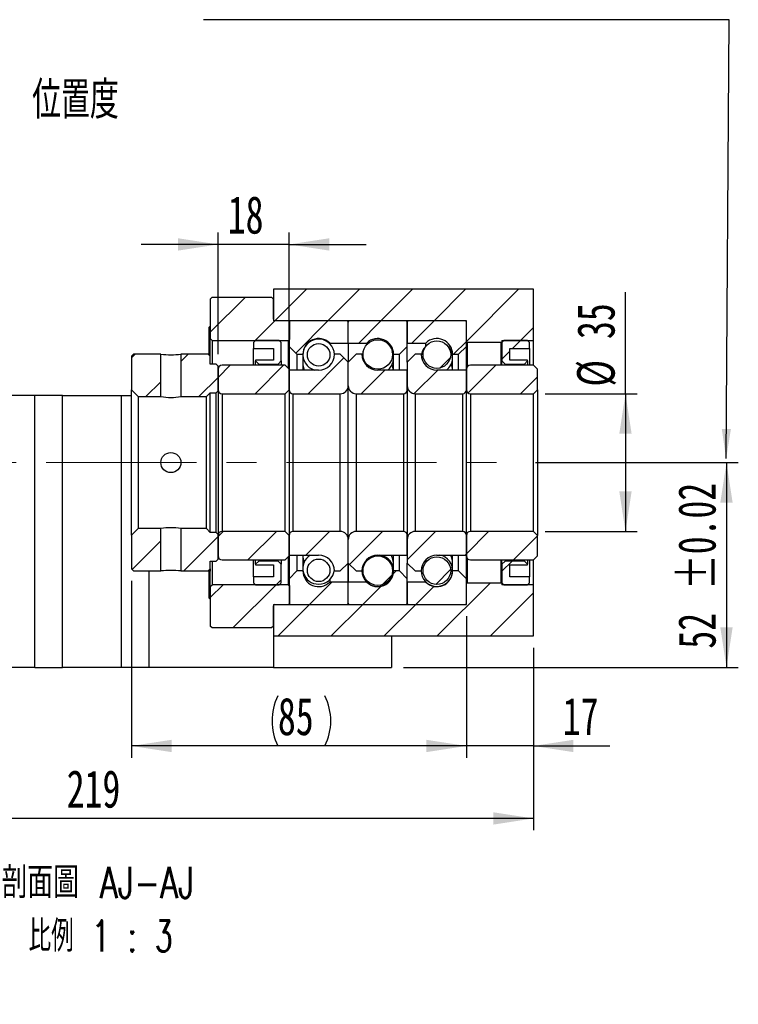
# Paper-space layout 'MBCK35-I' of a CAD drawing. Header units: millimetres. Extents: x 25 to 284, y 7 to 206.
# Tile 5 of 6: x 223 to 284, y 7 to 90. Entities that reach past the tile are written whole.
import ezdxf

# ---------------------------------------------------------------- set-up
doc = ezdxf.new("R2010")
doc.units = ezdxf.units.MM
doc.linetypes.add('CENTERX2', pattern=[20.32, 12.7, -2.54, 2.54, -2.54])
doc.layers.add('圖層0', color=7, linetype='Continuous')
doc.styles.add('SLDTEXTSTYLE0', font='TXT', dxfattribs={"width": 0.7})
doc.styles.add('SLDTEXTSTYLE1', font='TXT', dxfattribs={"width": 0.7, "bigfont": 'bigfont'})
doc.styles.add('SLDTEXTSTYLE4', font='TXT', dxfattribs={"width": 0.75, "bigfont": 'bigfont'})
doc.styles.add('SLDTEXTSTYLE5', font='TXT', dxfattribs={"width": 0.65625, "bigfont": 'bigfont'})
doc.dimstyles.new('SLDDIMSTYLE3', dxfattribs={"dimtxt": 3.389974, "dimasz": 2.5, "dimexe": 0, "dimexo": 0.0625, "dimgap": 0.847493, "dimtad": 1, "dimlfac": 3, "dimrnd": 1e-09, "dimzin": 12, "dimdsep": 46, "dimtxsty": 'SLDTEXTSTYLE0', "dimsah": 1, "dimcen": 0.09, "dimadec": 0, "dimazin": 3, "dimtfac": 1, "dimtofl": 0, "dimtmove": 0, "dimatfit": 3, "dimfxl": 0, "dimfrac": 2, "dimtolj": 1, "dimtzin": 12, "dimarcsym": 0})
doc.dimstyles.new('SLDDIMSTYLE5', dxfattribs={"dimtxt": 3.389974, "dimasz": 2.5, "dimexe": 0, "dimexo": 0.0625, "dimgap": 0.847493, "dimtad": 1, "dimlfac": 3, "dimrnd": 1e-09, "dimzin": 12, "dimdsep": 46, "dimtxsty": 'SLDTEXTSTYLE0', "dimsah": 1, "dimcen": 0.09, "dimadec": 0, "dimazin": 3, "dimtol": 1, "dimtp": 0.02, "dimtm": 0.02, "dimtfac": 1, "dimtofl": 0, "dimtmove": 0, "dimatfit": 3, "dimfxl": 0, "dimfrac": 2, "dimtolj": 1, "dimarcsym": 0})
doc.dimstyles.new('SLDDIMSTYLE6', dxfattribs={"dimtxt": 3.389974, "dimasz": 2.5, "dimexe": 0, "dimexo": 0.0625, "dimgap": 0.847493, "dimtad": 1, "dimlfac": 3, "dimrnd": 1e-09, "dimzin": 12, "dimdsep": 46, "dimtxsty": 'SLDTEXTSTYLE0', "dimsah": 1, "dimcen": 0.09, "dimadec": 0, "dimazin": 3, "dimtfac": 1, "dimtmove": 0, "dimatfit": 0, "dimfxl": 0, "dimfrac": 2, "dimtolj": 1, "dimtzin": 12, "dimarcsym": 0})

# ---------------------------------------------------------------- blocks, each defined once
blk = doc.blocks.new('_D_52')
at = {"layer": '圖層0', "color": 7}
for p, q in [((274.082, 58.649), (274.082, 67.249)), ((267.294, 58.649), (275.082, 58.649)), ((274.082, 58.649), (274.082, 46.982)), ((267.294, 46.982), (275.082, 46.982))]:
    blk.add_line(p, q, dxfattribs=at)
for points in [[(274.082, 58.649), (273.56, 55.259), (274.603, 55.259)], [(274.082, 46.982), (274.603, 50.372), (273.56, 50.372)]]:
    blk.add_solid(points, dxfattribs=at)
at = {"layer": '圖層0', "color": 7, "char_height": 3.175, "attachment_point": 1, "rotation": 90, "style": 'SLDTEXTSTYLE0'}
for s, insert in [('35', (269.989, 63.274)), ('%%c', (269.989, 59.252))]:
    blk.add_mtext(s, dxfattribs=dict(at, insert=insert))
blk = doc.blocks.new('_D_53')
at = {"layer": '圖層0', "color": 7}
for p, q in [((266.458, 52.815), (283.628, 52.815)), ((282.628, 52.815), (282.628, 35.482)), ((255.294, 35.482), (283.628, 35.482))]:
    blk.add_line(p, q, dxfattribs=at)
for points in [[(282.628, 52.815), (282.106, 49.425), (283.149, 49.425)], [(282.628, 35.482), (283.149, 38.872), (282.106, 38.872)]]:
    blk.add_solid(points, dxfattribs=at)
at = {"layer": '圖層0', "color": 7, "char_height": 3.175, "attachment_point": 1, "rotation": 90, "style": 'SLDTEXTSTYLE0'}
for s, insert in [('±0.02', (278.535, 42.031)), ('52', (278.535, 37.064))]:
    blk.add_mtext(s, dxfattribs=dict(at, insert=insert))
blk = doc.blocks.new('_D_54')
at = {"layer": '圖層0', "color": 7}
for p, q in [((260.627, 39.815), (260.627, 27.83)), ((266.294, 37.149), (266.294, 27.83)), ((260.627, 28.83), (254.108, 28.83)), ((266.294, 28.83), (260.627, 28.83)), ((266.294, 28.83), (272.748, 28.83))]:
    blk.add_line(p, q, dxfattribs=at)
for points in [[(260.627, 28.83), (257.238, 29.351), (257.238, 28.308)], [(266.294, 28.83), (269.684, 28.308), (269.684, 29.351)]]:
    blk.add_solid(points, dxfattribs=at)
at = {"layer": '圖層0', "color": 7, "insert": (268.773, 32.922), "char_height": 3.175, "attachment_point": 1, "style": 'SLDTEXTSTYLE0'}
blk.add_mtext('17', dxfattribs=at)
blk = doc.blocks.new('_D_55')
at = {"layer": '圖層0', "color": 7}
for p, q in [((232.294, 42.815), (232.294, 27.83)), ((260.627, 39.815), (260.627, 27.83)), ((260.627, 28.83), (232.294, 28.83))]:
    blk.add_line(p, q, dxfattribs=at)
for centre, start, end in [((248.914, 30.946), 153.43495, 206.56505), ((244.422, 30.946), 333.43495, 26.56505)]:
    blk.add_arc(centre, 4.733, start, end, dxfattribs=at)
for points in [[(232.294, 28.83), (235.684, 28.308), (235.684, 29.351)], [(260.627, 28.83), (257.238, 29.351), (257.238, 28.308)]]:
    blk.add_solid(points, dxfattribs=at)
at = {"layer": '圖層0', "color": 7, "insert": (244.681, 32.922), "char_height": 3.175, "attachment_point": 1, "style": 'SLDTEXTSTYLE0'}
blk.add_mtext('85', dxfattribs=at)
blk = doc.blocks.new('_D_56')
at = {"layer": '圖層0', "color": 7}
for p, q in [((266.294, 37.149), (266.294, 21.693)), ((193.294, 25.149), (193.294, 21.693)), ((266.294, 22.693), (193.294, 22.693))]:
    blk.add_line(p, q, dxfattribs=at)
for points in [[(193.294, 22.693), (196.684, 22.172), (196.684, 23.215)], [(266.294, 22.693), (262.904, 23.215), (262.904, 22.172)]]:
    blk.add_solid(points, dxfattribs=at)
at = {"layer": '圖層0', "color": 7, "insert": (226.813, 26.786), "char_height": 3.175, "attachment_point": 1, "style": 'SLDTEXTSTYLE0'}
blk.add_mtext('219', dxfattribs=at)
blk = doc.blocks.new('_D_59')
at = {"layer": '圖層0', "color": 7}
for p, q in [((239.627, 61.982), (239.627, 72.281)), ((245.627, 61.715), (245.627, 72.281)), ((239.627, 71.281), (233.108, 71.281)), ((245.627, 71.281), (239.627, 71.281)), ((245.627, 71.281), (252.147, 71.281))]:
    blk.add_line(p, q, dxfattribs=at)
for points in [[(239.627, 71.281), (236.238, 71.802), (236.238, 70.759)], [(245.627, 71.281), (249.017, 70.759), (249.017, 71.802)]]:
    blk.add_solid(points, dxfattribs=at)
at = {"layer": '圖層0', "color": 7, "insert": (240.439, 75.374), "char_height": 3.175, "attachment_point": 1, "style": 'SLDTEXTSTYLE0'}
blk.add_mtext('18', dxfattribs=at)
blk = doc.blocks.new('SW_NOTE_14')
at = {"layer": '圖層0', "color": 0, "char_height": 2.64583, "attachment_point": 2}
for s, insert, style in [('\\M+19655\\M+196CA\\M+19AA4 AJ-AJ', (10.335, 3.411), 'SLDTEXTSTYLE4'), ('\\M+194E4\\M+197E1 1 : 3', (10.561, -1.117), 'SLDTEXTSTYLE5')]:
    blk.add_mtext(s, dxfattribs=dict(at, insert=insert, style=style))

psp = doc.layouts.new('MBCK35-I')

# ---------------------------------------------------------------- hatches: boundary and pattern name
at = {"linetype": 'Continuous', "lineweight": 18}
h = psp.add_hatch(dxfattribs=at)
h.set_pattern_fill('ANSI31', style=0)
h.paths.add_polyline_path([(234.7775, 58.3987), (234.7775, 61.9821), (232.4608, 61.9821), (232.2942, 61.8154), (232.2942, 58.9654), (232.8608, 58.3987)], flags=0)
h = psp.add_hatch(dxfattribs=at)
h.set_pattern_fill('ANSI31', style=0)
h.paths.add_polyline_path([(239.4608, 61.1487), (238.9608, 61.1487), (238.9608, 61.8154), (238.7942, 61.9821), (236.4775, 61.9821), (236.4775, 58.3987), (238.6275, 58.3987), (238.9608, 58.7321), (239.4608, 58.7321), (239.6275, 58.8987), (239.6275, 60.982)], flags=0)
h = psp.add_hatch(dxfattribs=at)
h.set_pattern_fill('ANSI31', style=0)
h.paths.add_polyline_path([(232.2942, 43.8154), (232.4608, 43.6487), (234.7775, 43.6487), (234.7775, 47.2321), (232.8608, 47.2321), (232.2942, 46.6654)], flags=0)
h = psp.add_hatch(dxfattribs=at)
h.set_pattern_fill('ANSI31', style=0)
h.paths.add_polyline_path([(238.9608, 43.8154), (238.9608, 44.4821), (239.4608, 44.4821), (239.6275, 44.6487), (239.6275, 46.7321), (239.4608, 46.8987), (238.9608, 46.8987), (238.6275, 47.2321), (236.4775, 47.2321), (236.4775, 43.6487), (238.7942, 43.6487)], flags=0)
at = {"layer": '圖層0', "linetype": 'Continuous', "lineweight": 18}
h = psp.add_hatch(dxfattribs=at)
h.set_pattern_fill('ANSI31', color=256, style=0)
edge = h.paths.add_edge_path(flags=0)
edge.add_line((239.1275, 66.8154), (238.9608, 66.6487))
edge.add_line((238.9608, 66.6487), (238.9608, 63.3154))
edge.add_line((238.9608, 63.3154), (239.1275, 63.1487))
edge.add_line((239.1275, 63.1487), (245.5775, 63.1487))
edge.add_line((245.5775, 63.1487), (245.6775, 63.2487))
edge.add_line((245.6775, 63.2487), (245.6775, 64.7154))
edge.add_line((245.6775, 64.7154), (245.5775, 64.8154))
edge.add_line((245.5775, 64.8154), (244.4275, 64.8154))
edge.add_arc((244.4275, 64.9487), 0.1333, 180, 270, ccw=False)
edge.add_line((244.2942, 64.9487), (244.2942, 66.6487))
edge.add_line((244.2942, 66.6487), (244.1275, 66.8154))
edge.add_line((244.1275, 66.8154), (239.1275, 66.8154))
h = psp.add_hatch(dxfattribs=at)
h.set_pattern_fill('ANSI31', color=256, style=0)
h.paths.add_polyline_path([(266.2942, 63.1487), (266.2942, 67.4821), (244.2942, 67.4821), (244.2942, 64.8154), (260.6275, 64.8154), (260.6275, 63.0487), (260.6942, 62.9821), (263.5608, 62.9821), (263.6275, 63.0487), (263.6275, 63.1487)], flags=0)
h = psp.add_hatch(dxfattribs=at)
h.set_pattern_fill('ANSI31', color=256, style=0)
edge = h.paths.add_edge_path(flags=0)
edge.add_line((250.5275, 64.8154), (245.7275, 64.8154))
edge.add_arc((245.7275, 64.7154), 0.1, 90, 180)
edge.add_line((245.6275, 64.7154), (245.6275, 62.6487))
edge.add_line((245.6275, 62.6487), (246.2942, 61.9821))
edge.add_line((246.2942, 61.9821), (246.7942, 61.9821))
edge.add_arc((248.1275, 61.9821), 1.3333, 45.438688, 180, ccw=False)
edge.add_line((249.0631, 62.9321), (250.6275, 62.9321))
edge.add_line((250.6275, 62.9321), (250.6275, 64.7154))
edge.add_arc((250.5275, 64.7154), 0.1, 0, 90)
h = psp.add_hatch(dxfattribs=at)
h.set_pattern_fill('ANSI31', color=256, style=0)
edge = h.paths.add_edge_path(flags=0)
edge.add_line((255.6275, 62.6487), (255.6275, 64.7154))
edge.add_arc((255.5275, 64.7154), 0.1, 0, 90)
edge.add_line((255.5275, 64.8154), (250.7275, 64.8154))
edge.add_arc((250.7275, 64.7154), 0.1, 90, 180)
edge.add_line((250.6275, 64.7154), (250.6275, 62.9321))
edge.add_line((250.6275, 62.9321), (252.1919, 62.9321))
edge.add_arc((253.1275, 61.9821), 1.3333, 0, 134.561312, ccw=False)
edge.add_line((254.4608, 61.9821), (254.9608, 61.9821))
edge.add_line((254.9608, 61.9821), (255.6275, 62.6487))
h = psp.add_hatch(dxfattribs=at)
h.set_pattern_fill('ANSI31', color=256, style=0)
edge = h.paths.add_edge_path(flags=0)
edge.add_line((260.6275, 62.6487), (260.6275, 64.7154))
edge.add_arc((260.5275, 64.7154), 0.1, 0, 90)
edge.add_line((260.5275, 64.8154), (255.7275, 64.8154))
edge.add_arc((255.7275, 64.7154), 0.1, 90, 180)
edge.add_line((255.6275, 64.7154), (255.6275, 62.9321))
edge.add_line((255.6275, 62.9321), (257.1919, 62.9321))
edge.add_arc((258.1275, 61.9821), 1.3333, 0, 134.561312, ccw=False)
edge.add_line((259.4608, 61.9821), (259.9608, 61.9821))
edge.add_line((259.9608, 61.9821), (260.6275, 62.6487))
h = psp.add_hatch(dxfattribs=at)
h.set_pattern_fill('ANSI31', color=256, style=0)
h.paths.add_polyline_path([(244.2942, 62.482), (244.2942, 61.4821), (242.7942, 61.4821), (242.7942, 61.4154), (243.0608, 61.1487), (244.6942, 61.1487), (244.9608, 61.4154), (244.9608, 62.9821), (244.7942, 63.1487), (242.7942, 63.1487), (242.6275, 62.9821), (242.6275, 62.482)], flags=0)
h = psp.add_hatch(dxfattribs=at)
h.set_pattern_fill('ANSI31', color=256, style=0)
edge = h.paths.add_edge_path(flags=0)
edge.add_arc((248.1275, 61.9345), 0.953, 0, 360)
h = psp.add_hatch(dxfattribs=at)
h.set_pattern_fill('ANSI31', color=256, style=0)
edge = h.paths.add_edge_path(flags=0)
edge.add_arc((253.1275, 61.9701), 1.2482, 0, 360)
h = psp.add_hatch(dxfattribs=at)
h.set_pattern_fill('ANSI31', color=256, style=0)
edge = h.paths.add_edge_path(flags=0)
edge.add_arc((258.1275, 61.9597), 1.1697, 0, 360)
h = psp.add_hatch(dxfattribs=at)
h.set_pattern_fill('ANSI31', color=256, style=0)
h.paths.add_polyline_path([(265.7942, 61.4154), (265.7942, 61.4821), (264.2942, 61.4821), (264.2942, 62.482), (265.9608, 62.482), (265.9608, 62.9821), (265.7942, 63.1487), (263.7942, 63.1487), (263.6275, 62.9821), (263.6275, 61.4154), (263.8942, 61.1487), (265.5275, 61.1487)], flags=0)
h = psp.add_hatch(dxfattribs=at)
h.set_pattern_fill('ANSI31', color=256, style=0)
edge = h.paths.add_edge_path(flags=0)
edge.add_line((250.6275, 59.3154), (250.6275, 61.3154))
edge.add_line((250.6275, 61.3154), (249.9608, 61.9821))
edge.add_line((249.9608, 61.9821), (249.4608, 61.9821))
edge.add_arc((248.1275, 61.9821), 1.3333, 270, 360, ccw=False)
edge.add_line((248.1275, 60.6487), (245.6275, 60.6487))
edge.add_line((245.6275, 60.6487), (245.6275, 58.9821))
edge.add_arc((245.9608, 58.9821), 0.3333, 180, 270)
edge.add_line((245.9608, 58.6487), (249.9608, 58.6487))
edge.add_arc((249.9608, 59.3154), 0.6667, 270, 360)
h = psp.add_hatch(dxfattribs=at)
h.set_pattern_fill('ANSI31', color=256, style=0)
edge = h.paths.add_edge_path(flags=0)
edge.add_line((251.7942, 61.9821), (251.2942, 61.9821))
edge.add_line((251.2942, 61.9821), (250.6275, 61.3154))
edge.add_line((250.6275, 61.3154), (250.6275, 59.3154))
edge.add_arc((251.2942, 59.3154), 0.6667, 180, 270)
edge.add_line((251.2942, 58.6487), (255.2942, 58.6487))
edge.add_arc((255.2942, 58.9821), 0.3333, 270, 360)
edge.add_line((255.6275, 58.9821), (255.6275, 60.6487))
edge.add_line((255.6275, 60.6487), (253.1275, 60.6487))
edge.add_arc((253.1275, 61.9821), 1.3333, 180, 270, ccw=False)
h = psp.add_hatch(dxfattribs=at)
h.set_pattern_fill('ANSI31', color=256, style=0)
edge = h.paths.add_edge_path(flags=0)
edge.add_line((256.7942, 61.9821), (256.2942, 61.9821))
edge.add_line((256.2942, 61.9821), (255.6275, 61.3154))
edge.add_line((255.6275, 61.3154), (255.6275, 59.3154))
edge.add_arc((256.2942, 59.3154), 0.6667, 180, 270)
edge.add_line((256.2942, 58.6487), (260.2942, 58.6487))
edge.add_arc((260.2942, 58.9821), 0.3333, 270, 360)
edge.add_line((260.6275, 58.9821), (260.6275, 60.6487))
edge.add_line((260.6275, 60.6487), (258.1275, 60.6487))
edge.add_arc((258.1275, 61.9821), 1.3333, 180, 270, ccw=False)
h = psp.add_hatch(dxfattribs=at)
h.set_pattern_fill('ANSI31', color=256, style=0)
edge = h.paths.add_edge_path(flags=0)
edge.add_line((245.2942, 58.6487), (245.6275, 58.9821))
edge.add_line((245.6275, 58.9821), (245.6275, 60.7154))
edge.add_line((245.6275, 60.7154), (245.2942, 61.0487))
edge.add_line((245.2942, 61.0487), (239.9608, 61.0487))
edge.add_arc((239.9608, 60.7154), 0.3333, 90, 180)
edge.add_line((239.6275, 60.7154), (239.6275, 58.9821))
edge.add_arc((239.9608, 58.9821), 0.3333, 180, 270)
edge.add_line((239.9608, 58.6487), (245.2942, 58.6487))
h = psp.add_hatch(dxfattribs=at)
h.set_pattern_fill('ANSI31', color=256, style=0)
edge = h.paths.add_edge_path(flags=0)
edge.add_line((266.2942, 58.6487), (266.6275, 58.9821))
edge.add_line((266.6275, 58.9821), (266.6275, 60.7154))
edge.add_line((266.6275, 60.7154), (266.2942, 61.0487))
edge.add_line((266.2942, 61.0487), (260.9608, 61.0487))
edge.add_arc((260.9608, 60.7154), 0.3333, 90, 180)
edge.add_line((260.6275, 60.7154), (260.6275, 58.9821))
edge.add_arc((260.9608, 58.9821), 0.3333, 180, 270)
edge.add_line((260.9608, 58.6487), (266.2942, 58.6487))
h = psp.add_hatch(dxfattribs=at)
h.set_pattern_fill('ANSI31', color=256, style=0)
edge = h.paths.add_edge_path(flags=0)
edge.add_line((245.6275, 46.6487), (245.2942, 46.9821))
edge.add_line((245.2942, 46.9821), (239.9608, 46.9821))
edge.add_arc((239.9608, 46.6487), 0.3333, 90, 180)
edge.add_line((239.6275, 46.6487), (239.6275, 44.9154))
edge.add_arc((239.9608, 44.9154), 0.3333, 180, 270)
edge.add_line((239.9608, 44.5821), (245.2942, 44.5821))
edge.add_line((245.2942, 44.5821), (245.6275, 44.9154))
edge.add_line((245.6275, 44.9154), (245.6275, 46.6487))
h = psp.add_hatch(dxfattribs=at)
h.set_pattern_fill('ANSI31', color=256, style=0)
edge = h.paths.add_edge_path(flags=0)
edge.add_line((249.4608, 43.6487), (249.9608, 43.6487))
edge.add_line((249.9608, 43.6487), (250.6275, 44.3154))
edge.add_line((250.6275, 44.3154), (250.6275, 46.3154))
edge.add_arc((249.9608, 46.3154), 0.6667, 0, 90)
edge.add_line((249.9608, 46.9821), (245.9608, 46.9821))
edge.add_arc((245.9608, 46.6487), 0.3333, 90, 180)
edge.add_line((245.6275, 46.6487), (245.6275, 44.9821))
edge.add_line((245.6275, 44.9821), (248.1275, 44.9821))
edge.add_arc((248.1275, 43.6487), 1.3333, 0, 90, ccw=False)
h = psp.add_hatch(dxfattribs=at)
h.set_pattern_fill('ANSI31', color=256, style=0)
edge = h.paths.add_edge_path(flags=0)
edge.add_line((250.6275, 46.3154), (250.6275, 44.3154))
edge.add_line((250.6275, 44.3154), (251.2942, 43.6487))
edge.add_line((251.2942, 43.6487), (251.7942, 43.6487))
edge.add_arc((253.1275, 43.6487), 1.3333, 90, 180, ccw=False)
edge.add_line((253.1275, 44.9821), (255.6275, 44.9821))
edge.add_line((255.6275, 44.9821), (255.6275, 46.6487))
edge.add_arc((255.2942, 46.6487), 0.3333, 0, 90)
edge.add_line((255.2942, 46.9821), (251.2942, 46.9821))
edge.add_arc((251.2942, 46.3154), 0.6667, 90, 180)
h = psp.add_hatch(dxfattribs=at)
h.set_pattern_fill('ANSI31', color=256, style=0)
edge = h.paths.add_edge_path(flags=0)
edge.add_line((255.6275, 46.3154), (255.6275, 44.3154))
edge.add_line((255.6275, 44.3154), (256.2942, 43.6487))
edge.add_line((256.2942, 43.6487), (256.7942, 43.6487))
edge.add_arc((258.1275, 43.6487), 1.3333, 90, 180, ccw=False)
edge.add_line((258.1275, 44.9821), (260.6275, 44.9821))
edge.add_line((260.6275, 44.9821), (260.6275, 46.6487))
edge.add_arc((260.2942, 46.6487), 0.3333, 0, 90)
edge.add_line((260.2942, 46.9821), (256.2942, 46.9821))
edge.add_arc((256.2942, 46.3154), 0.6667, 90, 180)
h = psp.add_hatch(dxfattribs=at)
h.set_pattern_fill('ANSI31', color=256, style=0)
edge = h.paths.add_edge_path(flags=0)
edge.add_line((266.6275, 46.6487), (266.2942, 46.9821))
edge.add_line((266.2942, 46.9821), (260.9608, 46.9821))
edge.add_arc((260.9608, 46.6487), 0.3333, 90, 180)
edge.add_line((260.6275, 46.6487), (260.6275, 44.9154))
edge.add_arc((260.9608, 44.9154), 0.3333, 180, 270)
edge.add_line((260.9608, 44.5821), (266.2942, 44.5821))
edge.add_line((266.2942, 44.5821), (266.6275, 44.9154))
edge.add_line((266.6275, 44.9154), (266.6275, 46.6487))
h = psp.add_hatch(dxfattribs=at)
h.set_pattern_fill('ANSI31', color=256, style=0)
h.paths.add_polyline_path([(242.7942, 44.2154), (242.7942, 44.1487), (244.2942, 44.1487), (244.2942, 43.1487), (242.6275, 43.1487), (242.6275, 42.6487), (242.7942, 42.4821), (244.7942, 42.4821), (244.9608, 42.6487), (244.9608, 44.2154), (244.6942, 44.4821), (243.0608, 44.4821)], flags=0)
h = psp.add_hatch(dxfattribs=at)
h.set_pattern_fill('ANSI31', color=256, style=0)
edge = h.paths.add_edge_path(flags=0)
edge.add_arc((248.1275, 43.6963), 0.953, 0, 360)
h = psp.add_hatch(dxfattribs=at)
h.set_pattern_fill('ANSI31', color=256, style=0)
edge = h.paths.add_edge_path(flags=0)
edge.add_arc((253.1275, 43.6607), 1.2482, 0, 360)
h = psp.add_hatch(dxfattribs=at)
h.set_pattern_fill('ANSI31', color=256, style=0)
edge = h.paths.add_edge_path(flags=0)
edge.add_arc((258.1275, 43.6711), 1.1697, 0, 360)
h = psp.add_hatch(dxfattribs=at)
h.set_pattern_fill('ANSI31', color=256, style=0)
h.paths.add_polyline_path([(264.2942, 43.1487), (264.2942, 44.1487), (265.7942, 44.1487), (265.7942, 44.2154), (265.5275, 44.4821), (263.8942, 44.4821), (263.6275, 44.2154), (263.6275, 42.6487), (263.7942, 42.4821), (265.7942, 42.4821), (265.9608, 42.6487), (265.9608, 43.1487)], flags=0)
h = psp.add_hatch(dxfattribs=at)
h.set_pattern_fill('ANSI31', color=256, style=0)
edge = h.paths.add_edge_path(flags=0)
edge.add_line((245.6275, 42.9821), (245.6275, 40.9154))
edge.add_arc((245.7275, 40.9154), 0.1, 180, 270)
edge.add_line((245.7275, 40.8154), (250.5275, 40.8154))
edge.add_arc((250.5275, 40.9154), 0.1, 270, 360)
edge.add_line((250.6275, 40.9154), (250.6275, 42.6987))
edge.add_line((250.6275, 42.6987), (249.0631, 42.6987))
edge.add_arc((248.1275, 43.6487), 1.3333, 180, 314.561312, ccw=False)
edge.add_line((246.7942, 43.6487), (246.2942, 43.6487))
edge.add_line((246.2942, 43.6487), (245.6275, 42.9821))
h = psp.add_hatch(dxfattribs=at)
h.set_pattern_fill('ANSI31', color=256, style=0)
edge = h.paths.add_edge_path(flags=0)
edge.add_line((250.7275, 40.8154), (255.5275, 40.8154))
edge.add_arc((255.5275, 40.9154), 0.1, 270, 360)
edge.add_line((255.6275, 40.9154), (255.6275, 42.9821))
edge.add_line((255.6275, 42.9821), (254.9608, 43.6487))
edge.add_line((254.9608, 43.6487), (254.4608, 43.6487))
edge.add_arc((253.1275, 43.6487), 1.3333, 225.438688, 360, ccw=False)
edge.add_line((252.1919, 42.6987), (250.6275, 42.6987))
edge.add_line((250.6275, 42.6987), (250.6275, 40.9154))
edge.add_arc((250.7275, 40.9154), 0.1, 180, 270)
h = psp.add_hatch(dxfattribs=at)
h.set_pattern_fill('ANSI31', color=256, style=0)
edge = h.paths.add_edge_path(flags=0)
edge.add_line((255.7275, 40.8154), (260.5275, 40.8154))
edge.add_arc((260.5275, 40.9154), 0.1, 270, 360)
edge.add_line((260.6275, 40.9154), (260.6275, 42.9821))
edge.add_line((260.6275, 42.9821), (259.9608, 43.6487))
edge.add_line((259.9608, 43.6487), (259.4608, 43.6487))
edge.add_arc((258.1275, 43.6487), 1.3333, 225.438688, 360, ccw=False)
edge.add_line((257.1919, 42.6987), (255.6275, 42.6987))
edge.add_line((255.6275, 42.6987), (255.6275, 40.9154))
edge.add_arc((255.7275, 40.9154), 0.1, 180, 270)
h = psp.add_hatch(dxfattribs=at)
h.set_pattern_fill('ANSI31', color=256, style=0)
h.paths.add_polyline_path([(244.2942, 40.8154), (244.2942, 38.1487), (266.2942, 38.1487), (266.2942, 42.4821), (263.6275, 42.4821), (263.6275, 42.5821), (263.5608, 42.6487), (260.6942, 42.6487), (260.6275, 42.5821), (260.6275, 40.8154)], flags=0)
h = psp.add_hatch(dxfattribs=at)
h.set_pattern_fill('ANSI31', color=256, style=0)
edge = h.paths.add_edge_path(flags=0)
edge.add_line((238.9608, 38.9821), (239.1275, 38.8154))
edge.add_line((239.1275, 38.8154), (244.1275, 38.8154))
edge.add_line((244.1275, 38.8154), (244.2942, 38.9821))
edge.add_line((244.2942, 38.9821), (244.2942, 40.6821))
edge.add_arc((244.4275, 40.6821), 0.1333, 90, 180, ccw=False)
edge.add_line((244.4275, 40.8154), (245.5775, 40.8154))
edge.add_line((245.5775, 40.8154), (245.6775, 40.9154))
edge.add_line((245.6775, 40.9154), (245.6775, 42.3821))
edge.add_line((245.6775, 42.3821), (245.5775, 42.4821))
edge.add_line((245.5775, 42.4821), (239.1275, 42.4821))
edge.add_line((239.1275, 42.4821), (238.9608, 42.3154))
edge.add_line((238.9608, 42.3154), (238.9608, 38.9821))

# ---------------------------------------------------------------- linework, layer by layer
at = {"color": 7, "linetype": 'Continuous', "lineweight": 25}
for p, q in [((238.9608, 66.6487), (239.1275, 66.8154)), ((239.1275, 66.8154), (244.1275, 66.8154)), ((244.1275, 66.8154), (244.2942, 66.6487)), ((244.2942, 67.4821), (244.2942, 64.8154)), ((266.2942, 67.4821), (244.2942, 67.4821)), ((266.2942, 63.1487), (266.2942, 67.4821)), ((238.9608, 66.6487), (238.9608, 63.3154)), ((244.2942, 64.9487), (244.2942, 66.6487)), ((238.9228, 64.3459), (238.8608, 64.2839)), ((238.8608, 64.0266), (238.8608, 64.2839)), ((238.9608, 64.3466), (238.9235, 64.3466)), ((260.6275, 64.8154), (244.2942, 64.8154)), ((245.5775, 64.8154), (244.4275, 64.8154)), ((245.5775, 64.8154), (245.6775, 64.7154)), ((245.6275, 64.7154), (245.6275, 62.6487)), ((245.6775, 63.2487), (245.6775, 64.7154)), ((250.5275, 64.8154), (245.7275, 64.8154)), ((250.6275, 62.9321), (250.6275, 64.7154)), ((255.5275, 64.8154), (250.7275, 64.8154)), ((255.6275, 64.7154), (255.6275, 62.9321)), ((255.6275, 62.6487), (255.6275, 64.7154)), ((260.5275, 64.8154), (255.7275, 64.8154)), ((260.6275, 63.0487), (260.6275, 64.8154)), ((260.6275, 62.6487), (260.6275, 64.7154)), ((238.8608, 61.9154), (238.8608, 64.0266)), ((239.1275, 63.1487), (238.9608, 63.3154)), ((238.9608, 61.8154), (238.9608, 63.3154)), ((239.1275, 63.1487), (245.5775, 63.1487)), ((239.1275, 63.1487), (239.1275, 61.1487)), ((242.6275, 62.9821), (242.7942, 63.1487)), ((242.6275, 62.9821), (242.6275, 62.482)), ((244.7942, 63.1487), (242.7942, 63.1487)), ((244.7942, 63.1487), (244.9608, 62.9821)), ((244.9608, 61.4154), (244.9608, 62.9821)), ((245.6775, 63.2487), (245.5775, 63.1487)), ((245.5775, 60.7654), (245.5775, 63.1487)), ((245.6275, 62.6487), (246.2942, 61.9821)), ((245.6275, 62.6487), (245.6275, 60.7154)), ((249.0631, 62.9321), (249.0631, 62.8845)), ((249.0631, 62.9321), (250.6275, 62.9321)), ((250.6275, 62.9321), (250.6275, 61.3154)), ((250.6275, 62.9321), (252.1919, 62.9321)), ((252.1919, 62.7963), (252.1919, 62.9321)), ((254.9608, 61.9821), (255.6275, 62.6487)), ((255.6275, 62.9321), (257.1919, 62.9321)), ((255.6275, 61.3154), (255.6275, 62.6487)), ((257.1919, 62.6599), (257.1919, 62.9321)), ((259.9608, 61.9821), (260.6275, 62.6487)), ((260.6942, 62.9821), (260.6275, 63.0487)), ((260.6275, 60.7154), (260.6275, 62.6487)), ((263.5608, 62.9821), (260.6942, 62.9821)), ((260.6942, 62.9821), (260.6942, 60.9154)), ((263.6275, 63.0487), (263.5608, 62.9821)), ((263.5608, 61.0487), (263.5608, 62.9821)), ((263.6275, 62.9821), (263.7942, 63.1487)), ((263.6275, 63.1487), (266.2942, 63.1487)), ((263.6275, 63.1487), (263.6275, 63.0487)), ((263.6275, 63.0487), (263.6275, 62.9821)), ((263.6275, 62.9821), (263.6275, 61.4154)), ((265.7942, 63.1487), (263.7942, 63.1487)), ((265.7942, 63.1487), (265.9608, 62.9821)), ((265.9608, 62.482), (265.9608, 62.9821)), ((266.2942, 61.0487), (266.2942, 63.1487)), ((232.2942, 61.8154), (232.4608, 61.9821)), ((232.2942, 61.8154), (232.2942, 58.9654)), ((234.7775, 61.9821), (232.4608, 61.9821)), ((234.7775, 58.3987), (234.7775, 61.9821)), ((236.4775, 61.9821), (236.4775, 58.3987)), ((238.7942, 61.9821), (236.4775, 61.9821)), ((238.7942, 61.9821), (238.9608, 61.8154)), ((238.9608, 61.1487), (238.9608, 61.8154)), ((242.6275, 62.482), (244.2942, 62.482)), ((242.6275, 61.0487), (242.6275, 62.482)), ((244.2942, 62.482), (244.2942, 61.4821)), ((246.2942, 61.9821), (246.2942, 60.6487)), ((246.2942, 61.9821), (246.7942, 61.9821)), ((246.7942, 61.9821), (246.7942, 60.6487)), ((249.9608, 61.9821), (249.4608, 61.9821)), ((250.6275, 61.3154), (249.9608, 61.9821)), ((251.2942, 61.9821), (250.6275, 61.3154)), ((251.7942, 61.9821), (251.2942, 61.9821)), ((254.4608, 60.6487), (254.4608, 61.9821)), ((254.4608, 61.9821), (254.9608, 61.9821)), ((254.9608, 60.6487), (254.9608, 61.9821)), ((256.2942, 61.9821), (255.6275, 61.3154)), ((256.7942, 61.9821), (256.2942, 61.9821)), ((259.4608, 60.6487), (259.4608, 61.9821)), ((259.4608, 61.9821), (259.9608, 61.9821)), ((259.9608, 60.6487), (259.9608, 61.9821)), ((264.2942, 62.482), (265.9608, 62.482)), ((264.2942, 61.4821), (264.2942, 62.482)), ((265.9608, 62.482), (265.9608, 61.0487)), ((239.4608, 61.1487), (238.9608, 61.1487)), ((239.4608, 61.1487), (239.6275, 60.982)), ((239.6275, 58.8987), (239.6275, 60.982)), ((245.2942, 61.0487), (239.9608, 61.0487)), ((244.2942, 61.4821), (242.7942, 61.4821)), ((242.7942, 61.4821), (242.7942, 61.4154)), ((243.0608, 61.1487), (242.7942, 61.4154)), ((242.7942, 61.0487), (242.7942, 61.4154)), ((243.0608, 61.1487), (243.0608, 61.0487)), ((243.0608, 61.1487), (244.6942, 61.1487)), ((244.9608, 61.4154), (244.6942, 61.1487)), ((244.6942, 61.0487), (244.6942, 61.1487)), ((244.9608, 61.4154), (244.9608, 61.0487)), ((245.2942, 61.0487), (245.6275, 60.7154)), ((250.6275, 59.3154), (250.6275, 61.3154)), ((255.6275, 61.3154), (255.6275, 59.3154)), ((266.2942, 61.0487), (260.9608, 61.0487)), ((263.8942, 61.1487), (263.6275, 61.4154)), ((263.6275, 61.0487), (263.6275, 61.4154)), ((263.8942, 61.1487), (263.8942, 61.0487)), ((263.8942, 61.1487), (265.5275, 61.1487)), ((265.7942, 61.4821), (264.2942, 61.4821)), ((265.7942, 61.4154), (265.5275, 61.1487)), ((265.5275, 61.0487), (265.5275, 61.1487)), ((265.7942, 61.4154), (265.7942, 61.4821)), ((265.7942, 61.4154), (265.7942, 61.0487)), ((266.2942, 61.0487), (266.6275, 60.7154)), ((239.6275, 60.7154), (239.6275, 58.9821)), ((245.6275, 58.9821), (245.6275, 60.7154)), ((248.1275, 60.6487), (245.6275, 60.6487)), ((245.6275, 60.6487), (245.6275, 58.9821)), ((255.6275, 60.6487), (253.1275, 60.6487)), ((255.6275, 58.9821), (255.6275, 60.6487)), ((260.6275, 60.6487), (258.1275, 60.6487)), ((260.6275, 60.7154), (260.6275, 58.9821)), ((260.6275, 58.9821), (260.6275, 60.6487)), ((266.6275, 58.9821), (266.6275, 60.7154)), ((250.6275, 46.3154), (250.6275, 59.3154)), ((224.1275, 58.4821), (213.7942, 58.4821)), ((224.1275, 35.482), (224.1275, 58.4821)), ((226.4608, 58.4821), (224.1275, 58.4821)), ((226.4608, 35.482), (226.4608, 58.4821)), ((226.4608, 58.4821), (231.4608, 58.4821)), ((231.4608, 35.482), (231.4608, 58.4821)), ((231.4608, 58.4821), (232.2942, 58.4821)), ((232.8608, 58.3987), (232.2942, 58.9654)), ((232.2942, 46.6654), (232.2942, 58.9654)), ((232.8608, 58.3987), (232.8608, 47.2321)), ((232.8608, 58.3987), (234.7775, 58.3987)), ((236.4775, 58.3987), (238.6275, 58.3987)), ((238.9608, 58.7321), (238.6275, 58.3987)), ((238.6275, 47.2321), (238.6275, 58.3987)), ((238.9608, 58.7321), (239.4608, 58.7321)), ((238.9608, 46.8987), (238.9608, 58.7321)), ((239.6275, 58.8987), (239.4608, 58.7321)), ((239.4608, 46.8987), (239.4608, 58.7321)), ((239.6275, 58.8987), (239.6275, 46.7321)), ((239.9608, 58.6487), (239.9608, 46.9821)), ((239.9608, 58.6487), (245.2942, 58.6487)), ((245.6275, 58.9821), (245.2942, 58.6487)), ((245.2942, 46.9821), (245.2942, 58.6487)), ((245.6275, 58.9821), (245.6275, 46.6487)), ((245.9608, 46.9821), (245.9608, 58.6487)), ((245.9608, 58.6487), (249.9608, 58.6487)), ((249.9608, 46.9821), (249.9608, 58.6487)), ((251.2942, 58.6487), (251.2942, 46.9821)), ((251.2942, 58.6487), (255.2942, 58.6487)), ((255.2942, 58.6487), (255.2942, 46.9821)), ((255.6275, 58.9821), (255.6275, 46.6487)), ((256.2942, 58.6487), (256.2942, 46.9821)), ((256.2942, 58.6487), (260.2942, 58.6487)), ((260.2942, 58.6487), (260.2942, 46.9821)), ((260.6275, 46.6487), (260.6275, 58.9821)), ((260.9608, 58.6487), (260.9608, 46.9821)), ((260.9608, 58.6487), (266.2942, 58.6487)), ((266.6275, 58.9821), (266.2942, 58.6487)), ((266.2942, 46.9821), (266.2942, 58.6487)), ((266.6275, 58.9821), (266.6275, 46.6487)), ((232.2942, 46.6654), (232.8608, 47.2321)), ((234.7775, 47.2321), (232.8608, 47.2321)), ((234.7775, 43.6487), (234.7775, 47.2321)), ((238.6275, 47.2321), (236.4775, 47.2321)), ((236.4775, 47.2321), (236.4775, 43.6487)), ((238.6275, 47.2321), (238.9608, 46.8987)), ((239.4608, 46.8987), (238.9608, 46.8987)), ((239.4608, 46.8987), (239.6275, 46.7321)), ((239.6275, 44.6487), (239.6275, 46.7321)), ((245.2942, 46.9821), (239.9608, 46.9821)), ((245.2942, 46.9821), (245.6275, 46.6487)), ((249.9608, 46.9821), (245.9608, 46.9821)), ((255.2942, 46.9821), (251.2942, 46.9821)), ((260.2942, 46.9821), (256.2942, 46.9821)), ((266.2942, 46.9821), (260.9608, 46.9821)), ((266.2942, 46.9821), (266.6275, 46.6487)), ((232.2942, 46.6654), (232.2942, 43.8154)), ((239.6275, 46.6487), (239.6275, 44.9154)), ((245.6275, 44.9154), (245.6275, 46.6487)), ((245.6275, 46.6487), (245.6275, 44.9821)), ((250.6275, 44.3154), (250.6275, 46.3154)), ((255.6275, 44.9821), (255.6275, 46.6487)), ((255.6275, 46.3154), (255.6275, 44.3154)), ((260.6275, 46.6487), (260.6275, 44.9154)), ((260.6275, 44.9821), (260.6275, 46.6487)), ((266.6275, 44.9154), (266.6275, 46.6487)), ((238.9608, 44.4821), (239.4608, 44.4821)), ((238.9608, 43.8154), (238.9608, 44.4821)), ((239.1275, 44.4821), (239.1275, 42.4821)), ((239.6275, 44.6487), (239.4608, 44.4821)), ((239.9608, 44.582), (245.2942, 44.582)), ((242.6275, 43.1487), (242.6275, 44.582)), ((242.7942, 44.2154), (242.7942, 44.582)), ((242.7942, 44.2154), (243.0608, 44.4821)), ((242.7942, 44.2154), (242.7942, 44.1487)), ((243.0608, 44.582), (243.0608, 44.4821)), ((244.6942, 44.4821), (243.0608, 44.4821)), ((244.6942, 44.4821), (244.6942, 44.582)), ((244.6942, 44.4821), (244.9608, 44.2154)), ((244.9608, 44.582), (244.9608, 44.2154)), ((244.9608, 42.6487), (244.9608, 44.2154)), ((245.6275, 44.9154), (245.2942, 44.582)), ((245.5775, 42.4821), (245.5775, 44.8654)), ((245.6275, 44.9821), (248.1275, 44.9821)), ((245.6275, 44.9154), (245.6275, 42.9821)), ((246.2942, 44.9821), (246.2942, 43.6487)), ((246.7942, 44.9821), (246.7942, 43.6487)), ((249.9608, 43.6487), (250.6275, 44.3154)), ((250.6275, 44.3154), (251.2942, 43.6487)), ((250.6275, 44.311), (250.6275, 42.6987)), ((250.6275, 42.6987), (250.6275, 44.3056)), ((253.1275, 44.9821), (255.6275, 44.9821)), ((254.4608, 43.6487), (254.4608, 44.9821)), ((254.9608, 43.6487), (254.9608, 44.9821)), ((255.6275, 44.3154), (256.2942, 43.6487)), ((255.6275, 42.9821), (255.6275, 44.3154)), ((258.1275, 44.9821), (260.6275, 44.9821)), ((259.4608, 43.6487), (259.4608, 44.9821)), ((259.9608, 43.6487), (259.9608, 44.9821)), ((260.6275, 42.9821), (260.6275, 44.9154)), ((260.6942, 44.7154), (260.6942, 42.6487)), ((260.9608, 44.582), (266.2942, 44.582)), ((263.5608, 42.6487), (263.5608, 44.582)), ((263.6275, 44.2154), (263.6275, 44.582)), ((263.6275, 44.2154), (263.8942, 44.4821)), ((263.6275, 44.2154), (263.6275, 42.6487)), ((263.8942, 44.582), (263.8942, 44.4821)), ((265.5275, 44.4821), (263.8942, 44.4821)), ((265.5275, 44.4821), (265.5275, 44.582)), ((265.5275, 44.4821), (265.7942, 44.2154)), ((265.7942, 44.582), (265.7942, 44.2154)), ((265.7942, 44.1487), (265.7942, 44.2154)), ((265.9608, 44.582), (265.9608, 43.1487)), ((266.6275, 44.9154), (266.2942, 44.582)), ((266.2942, 42.4821), (266.2942, 44.582)), ((232.4608, 43.6487), (232.2942, 43.8154)), ((232.4608, 43.6487), (234.7775, 43.6487)), ((233.7942, 35.482), (233.7942, 43.6487)), ((236.4775, 43.6487), (238.7942, 43.6487)), ((238.9608, 43.8154), (238.7942, 43.6487)), ((238.8608, 42.0778), (238.8608, 43.7154)), ((238.9441, 43.8218), (238.9608, 43.6358)), ((238.9608, 42.3154), (238.9608, 43.8154)), ((242.7942, 44.1487), (244.2942, 44.1487)), ((244.2942, 44.1487), (244.2942, 43.1487)), ((246.2942, 43.6487), (245.6275, 42.9821)), ((246.7942, 43.6487), (246.2942, 43.6487)), ((249.4608, 43.6487), (249.9608, 43.6487)), ((251.2942, 43.6487), (251.7942, 43.6487)), ((254.9608, 43.6487), (254.4608, 43.6487)), ((255.6275, 42.9821), (254.9608, 43.6487)), ((256.2942, 43.6487), (256.7942, 43.6487)), ((259.9608, 43.6487), (259.4608, 43.6487)), ((260.6275, 42.9821), (259.9608, 43.6487)), ((264.2942, 44.1487), (265.7942, 44.1487)), ((264.2942, 43.1487), (264.2942, 44.1487)), ((244.2942, 43.1487), (242.6275, 43.1487)), ((242.6275, 43.1487), (242.6275, 42.6487)), ((242.7942, 42.4821), (242.6275, 42.6487)), ((244.9608, 42.6487), (244.7942, 42.4821)), ((245.6275, 42.9821), (245.6275, 40.9154)), ((249.0631, 42.9044), (249.0631, 42.6987)), ((250.6275, 42.6987), (249.0631, 42.6987)), ((250.6275, 40.9154), (250.6275, 42.6987)), ((252.1919, 42.6987), (250.6275, 42.6987)), ((252.1919, 42.6987), (252.1919, 42.7107)), ((255.6275, 40.9154), (255.6275, 42.9821)), ((257.1919, 42.6987), (255.6275, 42.6987)), ((255.6275, 42.6987), (255.6275, 40.9154)), ((257.1919, 42.6987), (257.1919, 42.7211)), ((260.6275, 40.9154), (260.6275, 42.9821)), ((260.6275, 42.5821), (260.6942, 42.6487)), ((260.6275, 40.8154), (260.6275, 42.5821)), ((260.6942, 42.6487), (263.5608, 42.6487)), ((263.5608, 42.6487), (263.6275, 42.5821)), ((263.7942, 42.4821), (263.6275, 42.6487)), ((263.6275, 42.6487), (263.6275, 42.5821)), ((263.6275, 42.5821), (263.6275, 42.4821)), ((265.9608, 43.1487), (264.2942, 43.1487)), ((265.9608, 42.6487), (265.7942, 42.4821)), ((265.9608, 42.6487), (265.9608, 43.1487)), ((238.8608, 41.3469), (238.8608, 42.0778)), ((238.9235, 42.2191), (238.9235, 42.2541)), ((238.9608, 42.3154), (239.1275, 42.4821)), ((238.9608, 42.3154), (238.9608, 38.9821)), ((245.5775, 42.4821), (239.1275, 42.4821)), ((242.7942, 42.4821), (244.7942, 42.4821)), ((245.5775, 42.4821), (245.6775, 42.382)), ((245.6775, 40.9154), (245.6775, 42.382)), ((266.2942, 42.4821), (263.6275, 42.4821)), ((263.7942, 42.4821), (265.7942, 42.4821)), ((266.2942, 38.1487), (266.2942, 42.4821)), ((238.8608, 41.3469), (238.9608, 41.2469)), ((245.6775, 40.9154), (245.5775, 40.8154)), ((244.2942, 40.8154), (260.6275, 40.8154)), ((244.2942, 40.8154), (244.2942, 38.1487)), ((244.2942, 38.9821), (244.2942, 40.682)), ((244.4275, 40.8154), (245.5775, 40.8154)), ((245.7275, 40.8154), (250.5275, 40.8154)), ((250.7275, 40.8154), (255.5275, 40.8154)), ((255.7275, 40.8154), (260.5275, 40.8154)), ((239.1275, 38.8154), (238.9608, 38.9821)), ((244.1275, 38.8154), (239.1275, 38.8154)), ((244.2942, 38.9821), (244.1275, 38.8154)), ((244.2942, 38.1487), (266.2942, 38.1487)), ((244.2942, 38.1487), (244.2942, 35.482)), ((254.2942, 38.1487), (254.2942, 35.482)), ((224.1275, 35.482), (213.7942, 35.482)), ((224.1275, 35.482), (226.4608, 35.482)), ((231.4608, 35.482), (226.4608, 35.482)), ((233.7942, 35.482), (231.4608, 35.482)), ((244.2942, 35.482), (233.7942, 35.482)), ((244.2942, 35.482), (254.2942, 35.482))]:
    psp.add_line(p, q, dxfattribs=at)
at = {"color": 7, "linetype": 'Continuous', "lineweight": 25, "flags": 128}
psp.add_lwpolyline([(251.8972, 62.1809), (251.8144, 61.8984), (251.8035, 61.8245)], dxfattribs=at)
at = {"color": 7, "linetype": 'Continuous', "lineweight": 25}
for centre, radius in [((248.1275, 61.9345), 0.953), ((253.1275, 61.9701), 1.2482), ((258.1275, 61.9597), 1.1697), ((235.6275, 52.8154), 0.85), ((248.1275, 43.6963), 0.953), ((253.1275, 43.6607), 1.2482), ((258.1275, 43.6711), 1.1697)]:
    psp.add_circle(centre, radius, dxfattribs=at)
for centre, radius, start, end in [((244.4275, 64.9487), 0.1333, 180, 270), ((245.7275, 64.7154), 0.1, 90, 180), ((250.5275, 64.7154), 0.1, 0, 90), ((250.7275, 64.7154), 0.1, 90, 180), ((255.5275, 64.7154), 0.1, 0, 90), ((255.7275, 64.7154), 0.1, 90, 180), ((260.5275, 64.7154), 0.1, 0, 90), ((248.1275, 61.9821), 1.3333, 45.438688, 180), ((248.1275, 61.9345), 1.3333, 1.021753, 254.651989), ((253.1275, 61.9821), 1.3333, 0, 134.561312), ((258.1275, 61.7099), 1.3333, 134.891224, 174.142047), ((258.1275, 61.9821), 1.3333, 0, 134.561312), ((258.1275, 61.7099), 1.3333, 307.262015, 45.108777), ((235.6275, 71.1282), 9.1856, 264.69048, 275.30952), ((248.1275, 61.9821), 1.3333, 270, 0), ((253.1275, 61.9821), 1.3333, 180, 270), ((253.1275, 61.6669), 1.3333, 310.216502, 22.67708), ((258.1275, 61.9821), 1.3333, 180, 270), ((239.9608, 60.7154), 0.3333, 90, 180), ((248.1275, 61.2), 1.3333, 164.012479, 204.423631), ((253.1275, 60.4972), 1.3333, 6.523811, 26.015425), ((258.1275, 60.5894), 1.3333, 2.548666, 24.845415), ((260.9608, 60.7154), 0.3333, 90, 180), ((249.9608, 59.3154), 0.6667, 270, 0), ((251.2942, 59.3154), 0.6667, 180, 270), ((256.2942, 59.3154), 0.6667, 180, 270), ((235.6275, 63.948), 5.614, 261.291564, 278.708436), ((239.9608, 58.9821), 0.3333, 180, 270), ((245.9608, 58.9821), 0.3333, 180, 270), ((255.2942, 58.9821), 0.3333, 270, 0), ((260.2942, 58.9821), 0.3333, 270, 0), ((260.9608, 58.9821), 0.3333, 180, 270), ((235.6275, 41.6827), 5.6141, 81.291608, 98.708392), ((239.9608, 46.6487), 0.3333, 90, 180), ((245.9608, 46.6487), 0.3333, 90, 180), ((249.9608, 46.3154), 0.6667, 0, 90), ((251.2942, 46.3154), 0.6667, 90, 180), ((255.2942, 46.6487), 0.3333, 360, 90), ((256.2942, 46.3154), 0.6667, 90, 180), ((260.2942, 46.6487), 0.3333, 0, 90), ((260.9608, 46.6487), 0.3333, 90, 180), ((239.9608, 44.9154), 0.3333, 180, 270), ((248.1275, 44.8898), 1.3333, 176.031142, 202.845523), ((248.1275, 43.8544), 1.3333, 122.251905, 270), ((248.1275, 43.6487), 1.3333, 0, 90), ((253.1275, 43.6607), 1.3333, 180.257733, 82.308428), ((253.1275, 43.6487), 1.3333, 90, 180), ((253.1275, 44.2536), 1.3333, 347.15292, 32.454567), ((258.1275, 43.6711), 1.3333, 180.493302, 79.491017), ((258.1275, 43.6487), 1.3333, 90, 180), ((258.1275, 44.3164), 1.3333, 345.995987, 29.950169), ((260.9608, 44.9154), 0.3333, 180, 270), ((235.6275, 34.5027), 9.1855, 84.690398, 95.309602), ((248.1275, 43.6487), 1.3333, 180, 314.561312), ((248.1275, 43.8544), 1.3333, 270, 355.57553), ((253.1275, 43.6487), 1.3333, 225.438688, 0), ((258.1275, 43.6487), 1.3333, 225.438688, 0), ((245.7275, 40.9154), 0.1, 180, 270), ((250.5275, 40.9154), 0.1, 270, 0), ((250.7275, 40.9154), 0.1, 180, 270), ((255.5275, 40.9154), 0.1, 270, 0), ((255.7275, 40.9154), 0.1, 180, 270), ((260.5275, 40.9154), 0.1, 270, 0), ((244.4275, 40.682), 0.1333, 90, 180)]:
    psp.add_arc(centre, radius, start, end, dxfattribs=at)
for points, knots in [([(238.9235, 64.176), (238.9235, 64.2122), (238.9235, 64.2817), (238.9235, 64.3368), (238.9235, 64.3425), (238.9235, 64.3452)], [0, 0, 0, 0, 0.3604009, 0.6932793, 1, 1, 1, 1]), ([(238.9608, 63.4162), (238.9583, 63.4818), (238.953, 63.6204), (238.9445, 63.8107), (238.9366, 63.9683), (238.9298, 64.0909), (238.9256, 64.1475), (238.9235, 64.176)], [0, 0, 0, 0, 0.2034144, 0.4296131, 0.6623915, 0.8298604, 1, 1, 1, 1]), ([(238.9235, 64.176), (238.9312, 64.1005), (238.9433, 63.9825), (238.9562, 63.7949), (238.9608, 63.7273)], [0, 0, 0, 0, 0.6397331, 1, 1, 1, 1]), ([(238.9608, 41.421), (238.9583, 41.4585), (238.953, 41.5379), (238.9445, 41.7009), (238.9366, 41.8765), (238.9298, 42.052), (238.9256, 42.1631), (238.9235, 42.2191)], [0, 0, 0, 0, 0.2034143, 0.4296138, 0.6623923, 0.8298608, 1, 1, 1, 1]), ([(238.9235, 42.2191), (238.9312, 42.087), (238.9433, 41.8805), (238.9562, 41.734), (238.9608, 41.6812)], [0, 0, 0, 0, 0.6397337, 1, 1, 1, 1])]:
    psp.add_open_spline(points, degree=3, knots=knots, dxfattribs=at)
at = {"layer": '圖層0', "color": 7}
for p, q in [((282.8551, 90.3041), (238.3961, 90.3041)), ((282.5997, 53.1504), (282.8551, 90.3041))]:
    psp.add_line(p, q, dxfattribs=at)
at = {"layer": '圖層0', "color": 7, "linetype": 'CENTERX2', "lineweight": 18}
psp.add_line((184.4449, 52.8154), (265.4577, 52.8154), dxfattribs=at)
at = {"layer": '圖層0', "color": 7}
psp.add_solid([(282.5997, 53.1504), (283.0015, 55.6477), (282.2323, 55.6529)], dxfattribs=at)

# ---------------------------------------------------------------- block references
at = {"layer": '圖層0'}
psp.add_blockref('SW_NOTE_14', (219.1177, 15.1823), dxfattribs=at)

# ---------------------------------------------------------------- texts
at = {"layer": '圖層0', "color": 7, "insert": (223.8885, 85.0979), "char_height": 3.175, "attachment_point": 1, "style": 'SLDTEXTSTYLE1'}
psp.add_mtext('\\M+188CA\\M+19275\\M+19378', dxfattribs=at)

# ---------------------------------------------------------------- dimensions: what is measured, and where the dimension line sits
at = {"layer": '圖層0', "color": 7}
for base, p1, p2, dimstyle, picture, middle in [((239.6275, 71.2808), (245.6275, 60.7154), (239.6275, 60.982), 'SLDDIMSTYLE6', '_D_59', (242.4259, 71.2808)), ((260.6275, 28.8296), (266.2942, 38.1487), (260.6275, 40.8154), 'SLDDIMSTYLE6', '_D_54', (270.7605, 28.8296)), ((193.2942, 22.6932), (266.2942, 38.1487), (193.2942, 26.1487), 'SLDDIMSTYLE3', '_D_56', (229.7942, 22.6932))]:
    dim = psp.add_linear_dim(base=base, p1=p1, p2=p2, dimstyle=dimstyle, dxfattribs=at)
    dim.commit()
    dim.dimension.update_dxf_attribs({"geometry": picture, "text_midpoint": middle, "dimtype": 160})
dim = psp.add_linear_dim(base=(274.0818, 46.9821), p1=(266.2942, 58.6487), p2=(266.2942, 46.9821), angle=90, text='%%c<>', dimstyle='SLDDIMSTYLE3', dxfattribs=at)
dim.commit()
dim.dimension.update_dxf_attribs({"geometry": '_D_52', "text_midpoint": (274.0818, 63.2506), "dimtype": 160})
dim = psp.add_linear_dim(base=(282.6275, 35.482), p1=(265.4577, 52.8154), p2=(254.2942, 35.482), angle=90, dimstyle='SLDDIMSTYLE5', dxfattribs=at)
dim.commit()
dim.dimension.update_dxf_attribs({"geometry": '_D_53', "text_midpoint": (282.6275, 44.1487), "dimtype": 160})
dim = psp.add_linear_dim(base=(232.2942, 28.8296), p1=(260.6275, 40.8154), p2=(232.2942, 43.8154), text='(<>)', dimstyle='SLDDIMSTYLE3', dxfattribs=at)
dim.commit()
dim.dimension.update_dxf_attribs({"geometry": '_D_55', "text_midpoint": (246.668, 28.8296), "dimtype": 160})

doc.saveas('drawing.dxf')
